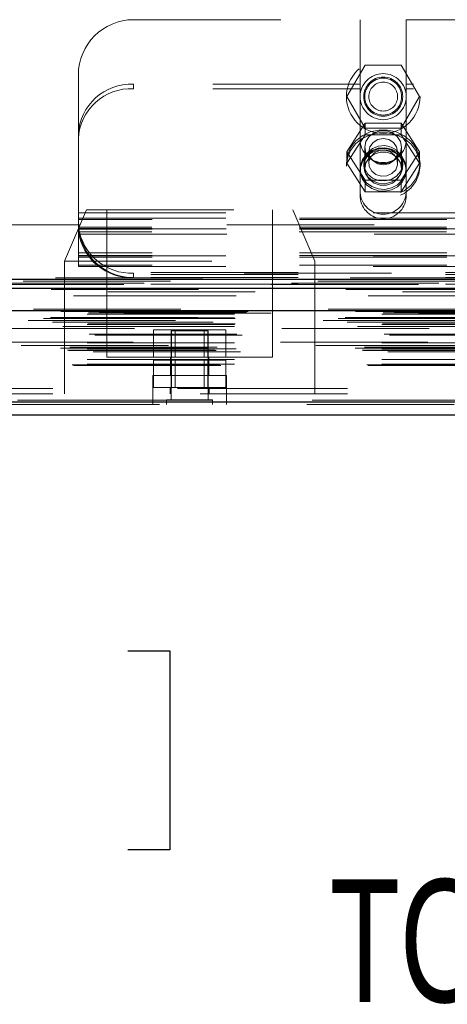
# Model space of a CAD drawing. Header units: inches. Extents: x 0.2 to 10.8, y 0.2 to 8.2.
# Tile 55 of 86: x 3.245 to 3.535, y 6.801 to 7.469. Entities that reach past the tile are written whole.
import ezdxf

# ---------------------------------------------------------------- set-up
doc = ezdxf.new("R2010")
doc.units = ezdxf.units.IN
doc.header["$MEASUREMENT"] = 0
doc.linetypes.add('HIDDEN', pattern=[0.075, 0.05, -0.025])
for name, color, linetype in [('DIMENSIONS', 140, 'Continuous'), ('SLD-0', 179, 'Continuous'), ('TEXT', 140, 'Continuous')]:
    doc.layers.add(name, color=color, linetype=linetype)
doc.styles.add('SLDTEXTSTYLE0', font='TXT', dxfattribs={"width": 0.7})
doc.dimstyles.new('SLDDIMSTYLE1', dxfattribs={"dimtxt": 0.084961, "dimasz": 0.13, "dimexe": 0, "dimexo": 0.0625, "dimgap": 0.02124, "dimtad": 0, "dimtih": 1, "dimtoh": 1, "dimlfac": 10, "dimrnd": 1e-09, "dimzin": 12, "dimdsep": 46, "dimtxsty": 'SLDTEXTSTYLE0', "dimsah": 1, "dimcen": 0.09, "dimadec": 0, "dimazin": 3, "dimtfac": 1, "dimtmove": 0, "dimatfit": 0, "dimfxl": 0, "dimfrac": 2, "dimtolj": 1, "dimtzin": 12, "dimarcsym": 0})

# ---------------------------------------------------------------- blocks, each defined once
blk = doc.blocks.new('_D_3')
at = {"layer": 'DIMENSIONS'}
for p, q in [((2.60941, 7.27018), (2.60941, 6.91544)), ((2.77094, 7.18249), (2.77094, 6.91544)), ((2.60941, 7.04044), (2.35941, 7.04044)), ((2.77094, 7.04044), (2.95029, 7.04044)), ((3.06543, 7.04044), (3.0369, 7.04044)), ((3.0369, 7.04044), (3.0369, 6.90541)), ((3.31789, 7.04044), (3.34642, 7.04044)), ((3.34642, 7.04044), (3.34642, 6.90541)), ((3.0369, 6.90541), (3.06543, 6.90541)), ((3.34642, 6.90541), (3.31789, 6.90541))]:
    blk.add_line(p, q, dxfattribs=at)
for points in [[(2.60941, 7.04044), (2.47941, 7.06044), (2.47941, 7.02044)], [(2.77094, 7.04044), (2.90094, 7.02044), (2.90094, 7.06044)]]:
    blk.add_solid(points, dxfattribs=at)
at = {"layer": 'DIMENSIONS', "char_height": 0.083333, "attachment_point": 1, "style": 'SLDTEXTSTYLE0'}
for s, insert in [('1.62', (3.06543, 7.16688)), ('41.0', (3.06543, 7.01283))]:
    blk.add_mtext(s, dxfattribs=dict(at, insert=insert))

msp = doc.modelspace()

# ---------------------------------------------------------------- linework, layer by layer
at = {"layer": 'SLD-0', "linetype": 'HIDDEN', "lineweight": 18}
for p, q in [((3.321907, 7.468689), (3.475682, 7.468689)), ((3.475682, 7.468689), (3.475682, 7.424907)), ((3.506932, 7.468689), (3.506932, 7.424907)), ((3.506932, 7.468689), (3.711882, 7.468689)), ((3.466712, 7.416489), (3.479009, 7.437789)), ((3.479009, 7.437789), (3.503604, 7.437789)), ((3.503604, 7.437789), (3.515902, 7.416489)), ((3.284407, 7.39092), (3.284407, 7.431189)), ((3.321907, 7.424907), (3.321907, 7.421864)), ((3.475682, 7.424907), (3.321907, 7.424907)), ((3.475682, 7.421864), (3.321907, 7.421864)), ((3.475682, 7.421864), (3.475682, 7.424907)), ((3.475682, 7.348226), (3.475682, 7.421864)), ((3.711882, 7.424907), (3.506932, 7.424907)), ((3.506932, 7.421864), (3.506932, 7.424907)), ((3.506932, 7.348226), (3.506932, 7.421864)), ((3.711882, 7.421864), (3.506932, 7.421864)), ((3.479009, 7.395189), (3.466712, 7.416489)), ((3.515902, 7.416489), (3.503604, 7.395189)), ((3.479009, 7.398436), (3.466712, 7.379132)), ((3.479009, 7.390618), (3.479009, 7.398436)), ((3.503604, 7.398436), (3.479009, 7.398436)), ((3.503604, 7.395189), (3.479009, 7.395189)), ((3.503604, 7.390618), (3.503604, 7.398436)), ((3.515902, 7.379132), (3.503604, 7.398436)), ((3.284407, 7.387877), (3.284407, 7.39092)), ((3.284407, 7.307488), (3.284407, 7.387877)), ((3.479009, 7.390618), (3.466712, 7.371313)), ((3.503604, 7.390618), (3.479009, 7.390618)), ((3.515902, 7.371313), (3.503604, 7.390618)), ((3.478807, 7.382217), (3.478807, 7.367689)), ((3.503807, 7.367689), (3.503807, 7.382217)), ((3.466712, 7.371313), (3.466712, 7.379132)), ((3.466712, 7.379132), (3.479009, 7.359827)), ((3.481512, 7.379132), (3.481512, 7.371313)), ((3.501102, 7.371313), (3.501102, 7.379132)), ((3.503604, 7.359827), (3.515902, 7.379132)), ((3.515902, 7.371313), (3.515902, 7.379132)), ((3.466307, 7.371313), (3.466307, 7.369411)), ((3.466712, 7.371313), (3.479009, 7.352009)), ((3.478057, 7.371313), (3.478057, 7.369411)), ((3.503604, 7.352009), (3.515902, 7.371313)), ((3.504557, 7.369411), (3.504557, 7.371313)), ((3.516307, 7.369411), (3.516307, 7.371313)), ((3.479009, 7.359827), (3.503604, 7.359827)), ((3.479009, 7.352009), (3.479009, 7.359827)), ((3.503604, 7.352009), (3.503604, 7.359827)), ((3.479009, 7.352009), (3.503604, 7.352009)), ((3.289899, 7.339775), (3.274899, 7.304775)), ((3.284407, 7.337589), (3.934407, 7.337589)), ((3.284407, 7.337589), (3.934407, 7.337589)), ((3.289899, 7.339775), (3.429899, 7.339775)), ((3.303649, 7.339775), (3.303649, 7.239775)), ((3.416149, 7.239775), (3.416149, 7.339775)), ((3.444899, 7.304775), (3.429899, 7.339775)), ((4.485207, 7.329489), (2.733607, 7.329489)), ((3.934407, 7.334144), (3.284407, 7.334144)), ((3.284407, 7.333989), (3.934407, 7.333989)), ((3.934407, 7.333132), (3.284407, 7.333132)), ((3.934278, 7.327908), (3.284535, 7.327908)), ((3.934407, 7.326944), (3.284407, 7.326944)), ((3.934407, 7.326607), (3.284407, 7.326607)), ((3.934278, 7.324866), (3.284535, 7.324866)), ((3.284666, 7.326789), (3.934148, 7.326789)), ((3.28527, 7.323189), (3.933544, 7.323189)), ((3.28527, 7.323189), (3.933544, 7.323189)), ((3.934407, 7.310531), (3.284407, 7.310531)), ((3.934407, 7.308789), (3.284407, 7.308789)), ((3.284407, 7.308452), (3.934407, 7.308452)), ((3.274899, 7.304775), (3.444899, 7.304775)), ((3.274899, 7.304775), (3.274899, 7.214775)), ((3.934407, 7.307488), (3.284407, 7.307488)), ((3.284407, 7.301252), (3.284407, 7.307488)), ((3.934407, 7.302264), (3.284407, 7.302264)), ((3.284407, 7.301252), (3.934407, 7.301252)), ((3.444899, 7.214775), (3.444899, 7.304775)), ((2.733607, 7.297289), (4.485207, 7.297289)), ((2.733607, 7.297289), (4.485207, 7.297289)), ((2.733607, 7.295767), (4.485207, 7.295767)), ((2.733698, 7.297289), (4.485116, 7.297289)), ((2.733698, 7.297289), (4.485116, 7.297289)), ((2.733698, 7.297289), (4.485116, 7.297289)), ((2.733698, 7.297289), (4.485116, 7.297289)), ((3.321907, 7.293689), (3.321907, 7.296731)), ((3.896907, 7.296731), (3.321907, 7.296731)), ((4.528969, 7.289861), (2.689795, 7.289861)), ((4.515142, 7.288992), (2.703619, 7.288992)), ((2.733607, 7.293689), (4.485207, 7.293689)), ((2.733607, 7.289347), (4.485207, 7.289347)), ((2.704471, 7.28404), (4.514294, 7.28404)), ((4.553997, 7.272375), (2.664768, 7.272375)), ((2.671299, 7.271216), (4.547466, 7.271216)), ((4.547214, 7.271248), (2.67155, 7.271248)), ((2.672455, 7.270674), (4.54631, 7.270674)), ((2.672455, 7.270674), (4.54631, 7.270674)), ((2.690339, 7.268857), (4.528426, 7.268857)), ((2.690339, 7.268857), (4.528426, 7.268857)), ((2.691339, 7.269869), (4.527426, 7.269869)), ((2.691339, 7.269869), (4.527426, 7.269869)), ((2.698635, 7.269953), (4.52013, 7.269953)), ((2.698635, 7.269953), (4.52013, 7.269953)), ((2.699562, 7.27061), (4.519203, 7.27061)), ((2.699562, 7.27061), (4.519203, 7.27061)), ((2.715366, 7.269575), (4.503466, 7.269575)), ((2.660717, 7.266054), (4.558048, 7.266054)), ((2.660717, 7.266054), (4.558048, 7.266054)), ((2.665572, 7.266565), (4.553193, 7.266565)), ((2.665679, 7.265953), (4.553085, 7.265953)), ((2.666799, 7.263489), (4.551966, 7.263489)), ((4.550445, 7.264628), (2.668367, 7.264628)), ((2.675856, 7.263452), (4.542909, 7.263452)), ((2.690339, 7.266369), (4.528426, 7.266369)), ((2.690339, 7.266369), (4.528426, 7.266369)), ((2.690339, 7.261869), (4.528426, 7.261869)), ((2.690339, 7.261869), (4.528426, 7.261869)), ((2.690839, 7.265869), (4.527926, 7.265869)), ((2.690839, 7.262369), (4.527926, 7.262369)), ((2.673965, 7.260608), (4.544793, 7.260608)), ((2.690339, 7.260461), (4.528426, 7.260461)), ((2.691854, 7.255456), (4.526979, 7.255456)), ((2.695493, 7.254646), (4.523272, 7.254646)), ((2.695493, 7.254646), (4.523272, 7.254646)), ((4.522402, 7.259128), (2.696365, 7.259128)), ((3.335304, 7.239775), (3.335304, 7.258275)), ((3.347602, 7.258275), (3.335304, 7.258275)), ((3.372399, 7.257575), (3.347399, 7.257575)), ((3.347399, 7.257575), (3.347399, 7.2107)), ((3.347602, 7.239775), (3.347602, 7.258275)), ((3.372197, 7.258275), (3.347602, 7.258275)), ((3.350104, 7.258275), (3.350104, 7.239775)), ((3.369694, 7.239775), (3.369694, 7.258275)), ((3.372197, 7.239775), (3.372197, 7.258275)), ((3.384494, 7.258275), (3.372197, 7.258275)), ((3.372399, 7.2107), (3.372399, 7.257575)), ((3.384494, 7.239775), (3.384494, 7.258275)), ((4.545552, 7.24763), (2.673221, 7.24763)), ((2.690339, 7.249456), (4.528426, 7.249456)), ((4.521508, 7.249838), (2.697268, 7.249838)), ((2.672276, 7.24588), (4.546489, 7.24588)), ((2.677133, 7.244478), (4.541647, 7.244478)), ((2.677955, 7.244186), (4.540816, 7.244186)), ((2.678638, 7.246581), (4.540126, 7.246581)), ((2.690339, 7.245322), (4.528426, 7.245322)), ((2.691441, 7.245314), (4.527311, 7.245314)), ((2.694378, 7.24325), (4.524387, 7.24325)), ((2.680201, 7.23456), (4.538564, 7.23456)), ((2.690339, 7.23808), (4.528426, 7.23808)), ((2.690339, 7.235041), (4.528426, 7.235041)), ((2.690339, 7.235041), (4.528426, 7.235041)), ((3.303649, 7.239775), (3.359899, 7.239775)), ((3.335304, 7.219275), (3.335304, 7.237775)), ((3.347602, 7.237775), (3.335304, 7.237775)), ((3.346899, 7.239775), (3.346899, 7.227275)), ((3.347602, 7.219275), (3.347602, 7.237775)), ((3.372197, 7.237775), (3.347602, 7.237775)), ((3.350104, 7.237775), (3.350104, 7.219275)), ((3.359899, 7.239775), (3.416149, 7.239775)), ((3.369694, 7.219275), (3.369694, 7.237775)), ((3.372197, 7.219275), (3.372197, 7.237775)), ((3.384494, 7.237775), (3.372197, 7.237775)), ((3.372899, 7.227275), (3.372899, 7.239775)), ((3.384494, 7.219275), (3.384494, 7.237775)), ((2.681078, 7.234041), (4.537687, 7.234041)), ((3.384899, 7.227275), (3.334899, 7.227275)), ((3.334899, 7.227275), (3.334899, 7.219275)), ((3.384899, 7.219275), (3.384899, 7.227275)), ((2.767166, 7.218375), (4.451666, 7.218375)), ((2.767166, 7.218375), (4.451666, 7.218375)), ((4.451599, 7.218375), (2.767166, 7.218375)), ((4.451599, 7.218375), (2.767166, 7.218375)), ((2.767166, 7.214775), (4.451666, 7.214775)), ((3.334866, 7.214775), (3.334866, 7.207575)), ((3.384899, 7.219275), (3.334899, 7.219275)), ((3.334899, 7.219275), (3.334899, 7.214775)), ((3.334932, 7.214775), (3.334932, 7.207575)), ((3.346649, 7.219275), (3.346649, 7.214775)), ((3.373149, 7.214775), (3.373149, 7.219275)), ((3.384866, 7.207575), (3.384866, 7.214775)), ((3.384899, 7.214775), (3.384899, 7.219275)), ((3.384932, 7.207575), (3.384932, 7.214775)), ((4.543096, 7.21055), (2.675669, 7.21055)), ((2.675669, 7.21055), (4.543096, 7.21055)), ((2.675669, 7.2093), (4.543096, 7.2093)), ((4.539562, 7.207575), (2.679203, 7.207575)), ((3.375524, 7.2107), (3.344274, 7.2107)), ((3.344274, 7.2107), (3.344274, 7.207575)), ((3.375524, 7.207575), (3.375524, 7.2107))]:
    msp.add_line(p, q, dxfattribs=at)
at = {"layer": 'SLD-0', "linetype": 'Continuous', "lineweight": 25}
for p, q in [((2.733607, 7.292724), (4.485207, 7.292724)), ((2.733607, 7.286489), (4.485207, 7.286489)), ((4.553997, 7.271125), (2.664768, 7.271125)), ((4.543096, 7.2093), (2.675669, 7.2093)), ((4.539562, 7.200375), (2.679203, 7.200375))]:
    msp.add_line(p, q, dxfattribs=at)
at = {"layer": 'SLD-0', "linetype": 'HIDDEN', "lineweight": 18, "flags": 128}
for points in [[(3.466307, 7.371313), (3.467033, 7.376736), (3.46917, 7.381843), (3.472594, 7.386338), (3.477105, 7.38996), (3.482442, 7.392498), (3.488293, 7.393806), (3.49432, 7.393806), (3.500172, 7.392498), (3.505508, 7.38996), (3.51002, 7.386338), (3.513443, 7.381843), (3.51558, 7.376736), (3.516307, 7.371313), (3.51558, 7.365891), (3.513443, 7.360784), (3.51002, 7.356288), (3.505508, 7.352666), (3.500172, 7.350128), (3.49432, 7.348821), (3.488293, 7.348821), (3.482442, 7.350128), (3.477105, 7.352666), (3.472594, 7.356288), (3.46917, 7.360784), (3.467033, 7.365891), (3.466307, 7.371313)], [(3.466307, 7.369411), (3.467033, 7.374834), (3.46917, 7.379941), (3.472594, 7.384436), (3.477105, 7.388058), (3.482442, 7.390597), (3.488293, 7.391904), (3.49432, 7.391904), (3.500172, 7.390597), (3.505508, 7.388058), (3.51002, 7.384436), (3.513443, 7.379941), (3.51558, 7.374834), (3.516307, 7.369411), (3.51558, 7.363989), (3.513443, 7.358882), (3.51002, 7.354387), (3.505508, 7.350764), (3.500172, 7.348226), (3.49432, 7.346919), (3.488293, 7.346919), (3.482442, 7.348226), (3.477105, 7.350764), (3.472594, 7.354387), (3.46917, 7.358882), (3.467033, 7.363989), (3.466307, 7.369411)], [(3.503807, 7.382217), (3.503053, 7.386091), (3.500882, 7.389499), (3.497557, 7.392028), (3.493477, 7.393373), (3.489136, 7.393373), (3.485057, 7.392028), (3.481731, 7.389499), (3.479561, 7.386091), (3.478807, 7.382217), (3.479561, 7.378342), (3.481731, 7.374935), (3.485057, 7.372406), (3.489136, 7.37106), (3.493477, 7.37106), (3.497557, 7.372406), (3.500882, 7.374935), (3.503053, 7.378342), (3.503807, 7.382217)], [(3.501102, 7.379132), (3.500356, 7.382529), (3.498233, 7.385409), (3.495055, 7.387333), (3.491307, 7.388009), (3.487558, 7.387333), (3.484381, 7.385409), (3.482257, 7.382529), (3.481512, 7.379132), (3.482257, 7.375734), (3.484381, 7.372854), (3.487558, 7.37093), (3.491307, 7.370254), (3.495055, 7.37093), (3.498233, 7.372854), (3.500356, 7.375734), (3.501102, 7.379132)], [(3.506932, 7.367689), (3.506238, 7.371863), (3.504217, 7.375666), (3.501049, 7.378761), (3.497015, 7.380871), (3.492474, 7.381811), (3.48783, 7.381495), (3.483494, 7.379953), (3.479853, 7.377321), (3.477229, 7.373833), (3.475856, 7.3698), (3.475856, 7.365579), (3.477229, 7.361545), (3.479853, 7.358057), (3.483494, 7.355425), (3.48783, 7.353883), (3.492474, 7.353568), (3.497015, 7.354507), (3.501049, 7.356618), (3.504217, 7.359712), (3.506238, 7.363515), (3.506932, 7.367689)], [(3.478057, 7.371313), (3.478775, 7.375212), (3.480851, 7.378689), (3.48406, 7.381366), (3.488054, 7.382954), (3.492401, 7.383281), (3.496629, 7.38231), (3.500281, 7.380148), (3.50296, 7.377029), (3.504376, 7.37329), (3.504376, 7.369337), (3.50296, 7.365598), (3.500281, 7.362478), (3.496629, 7.360316), (3.492401, 7.359346), (3.488054, 7.359672), (3.48406, 7.36126), (3.480851, 7.363937), (3.478775, 7.367414), (3.478057, 7.371313)], [(3.478057, 7.369411), (3.478775, 7.373311), (3.480851, 7.376787), (3.48406, 7.379465), (3.488054, 7.381053), (3.492401, 7.381379), (3.496629, 7.380409), (3.500281, 7.378246), (3.50296, 7.375127), (3.504376, 7.371388), (3.504376, 7.367435), (3.50296, 7.363696), (3.500281, 7.360576), (3.496629, 7.358414), (3.492401, 7.357444), (3.488054, 7.35777), (3.48406, 7.359358), (3.480851, 7.362036), (3.478775, 7.365512), (3.478057, 7.369411)], [(3.506932, 7.366369), (3.506238, 7.370543), (3.504217, 7.374346), (3.501049, 7.37744), (3.497015, 7.379551), (3.492474, 7.38049), (3.48783, 7.380175), (3.483494, 7.378632), (3.479853, 7.376001), (3.477229, 7.372513), (3.475856, 7.368479), (3.475856, 7.364258), (3.477229, 7.360224), (3.479853, 7.356737), (3.483494, 7.354105), (3.48783, 7.352563), (3.492474, 7.352247), (3.497015, 7.353186), (3.501049, 7.355297), (3.504217, 7.358391), (3.506238, 7.362194), (3.506932, 7.366369)], [(3.503807, 7.367689), (3.503053, 7.371564), (3.500882, 7.374971), (3.497557, 7.3775), (3.493477, 7.378846), (3.489136, 7.378846), (3.485057, 7.3775), (3.481731, 7.374971), (3.479561, 7.371564), (3.478807, 7.367689), (3.479561, 7.363815), (3.481731, 7.360407), (3.485057, 7.357878), (3.489136, 7.356532), (3.493477, 7.356532), (3.497557, 7.357878), (3.500882, 7.360407), (3.503053, 7.363815), (3.503807, 7.367689)], [(3.496204, 7.379001), (3.492585, 7.380115), (3.488772, 7.379888), (3.485344, 7.378356), (3.482824, 7.375752), (3.481596, 7.372472), (3.481846, 7.369016), (3.483536, 7.365909), (3.486409, 7.363625), (3.490028, 7.362512), (3.493842, 7.362738), (3.49727, 7.36427), (3.49979, 7.366875), (3.501018, 7.370154), (3.500768, 7.373611), (3.499078, 7.376717), (3.496204, 7.379001)], [(4.56882, 7.29347), (3.624578, 7.29347), (2.649959, 7.29347)], [(4.546869, 7.291201), (3.624578, 7.291202), (2.671901, 7.291201)], [(4.515172, 7.288992), (3.624578, 7.288991), (2.703625, 7.288992)], [(2.66603, 7.285566), (3.531707, 7.285569), (4.552727, 7.285566)], [(2.666033, 7.285566), (3.64928, 7.285566), (4.552734, 7.285566)], [(2.681081, 7.281317), (3.594195, 7.281317), (4.537692, 7.281317)], [(2.691601, 7.281295), (3.594195, 7.281295), (4.52716, 7.281295)]]:
    msp.add_lwpolyline(points, dxfattribs=at)
at = {"layer": 'SLD-0', "linetype": 'HIDDEN', "lineweight": 18}
for radius in [0.025, 0.015625, 0.01325, 0.0125, 0.009795]:
    msp.add_circle((3.491307, 7.416489), radius, dxfattribs=at)
for centre, radius, start, end in [((3.321907, 7.431189), 0.0375, 90, 180), ((3.320232, 7.389073), 0.035873, 87.324663, 177.047859), ((3.320232, 7.38603), 0.035873, 87.324663, 177.047859), ((3.491307, 7.387439), 0.015625, 180, 0), ((3.491307, 7.352386), 0.015665, 184.087218, 355.912782), ((3.491307, 7.349343), 0.015665, 184.087218, 355.912782), ((3.320417, 7.332933), 0.036232, 187.970935, 272.356516), ((3.320417, 7.32989), 0.036232, 187.970935, 272.356516), ((3.321907, 7.331189), 0.0375, 192.317766, 270)]:
    msp.add_arc(centre, radius, start, end, dxfattribs=at)
msp.add_open_spline([(3.284407, 7.331189), (3.284407, 7.330677), (3.284417, 7.330115), (3.284472, 7.328896), (3.284517, 7.32823), (3.284651, 7.326857), (3.28474, 7.326147), (3.284968, 7.32468), (3.285108, 7.323933), (3.28527, 7.323189)], degree=3, knots=[0, 0, 0, 0, 0.25, 0.25, 0.5, 0.5, 0.75, 0.75, 1, 1, 1, 1], dxfattribs=at)

# ---------------------------------------------------------------- texts
at = {"layer": 'TEXT', "insert": (3.64581, 6.885524), "char_height": 0.0833333, "attachment_point": 2, "style": 'SLDTEXTSTYLE0'}
msp.add_mtext('TOP VIEW', dxfattribs=at)

# ---------------------------------------------------------------- dimensions: what is measured, and where the dimension line sits
at = {"layer": 'DIMENSIONS'}
dim = msp.add_linear_dim(base=(2.770938, 7.04044), p1=(2.609407, 7.32018), p2=(2.770938, 7.232492), dimstyle='SLDDIMSTYLE1', dxfattribs=at)
dim.commit()
dim.dimension.update_dxf_attribs({"geometry": '_D_3', "text_midpoint": (3.19166, 7.04044), "dimtype": 160})

doc.saveas('drawing.dxf')
